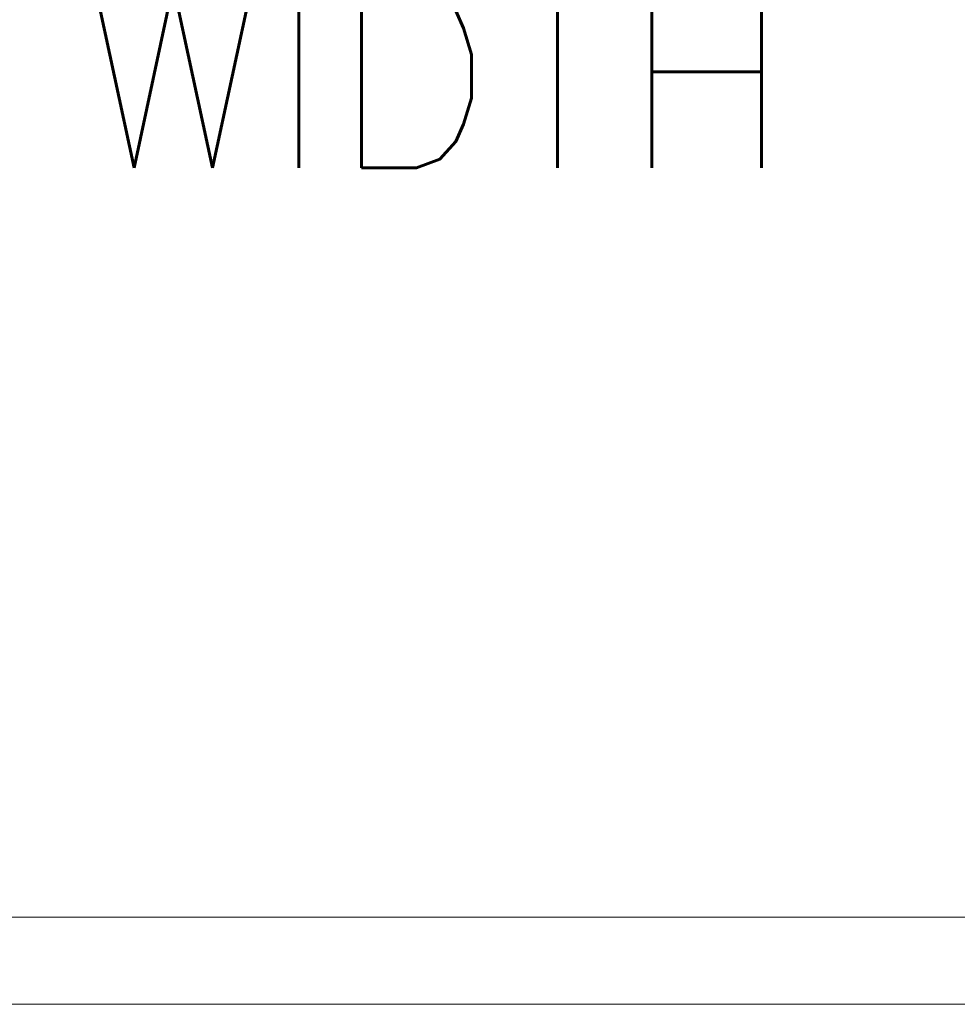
# Model space of a CAD drawing. Header units: inches. Extents: x 3 to 388, y 9 to 244.
# Tile 6 of 53: x 162 to 171, y 73 to 83. Entities that reach past the tile are written whole.
import ezdxf

# ---------------------------------------------------------------- set-up
doc = ezdxf.new("R2010")
doc.units = ezdxf.units.IN
doc.header["$LTSCALE"] = 23
doc.header["$MEASUREMENT"] = 0
doc.layers.add('Dimension (ANSI)', color=7, linetype='Continuous', lineweight=5)
doc.layers.add('Visible (ANSI)', color=7, linetype='Continuous', lineweight=5)
doc.styles.add('ROMANS', font='romans.shx')
doc.dimstyles.new('Default (ANSI)', dxfattribs={"dimscale": 23, "dimtxt": 0.08, "dimasz": 0.098425, "dimexe": 0.125, "dimexo": 0.0625, "dimgap": 0.031496, "dimtad": 0, "dimtih": 1, "dimtoh": 1, "dimrnd": 1e-08, "dimzin": 0, "dimdsep": 46, "dimtxsty": 'ROMANS', "dimcen": 0.09, "dimdle": 0.393701, "dimclrd": 256, "dimclre": 256, "dimclrt": 256, "dimadec": 0, "dimazin": 0, "dimtfac": 1.25, "dimtofl": 0, "dimtmove": 0, "dimatfit": 3, "dimfxl": 0, "dimtolj": 1, "dimtzin": 0, "dimlwd": -1, "dimlwe": -1, "dimarcsym": 0})

# ---------------------------------------------------------------- blocks, each defined once
blk = doc.blocks.new('*D35')
at = {"layer": 'Defpoints', "color": 0}
for p in [(179.2422, 83.8521), (144.8047, 73.7381), (179.2422, 73.7381)]:
    blk.add_point(p, dxfattribs=at)
at = {"layer": 'Dimension (ANSI)'}
for p, q in [((144.8047, 75.1756), (144.8047, 86.7271)), ((179.2422, 75.1756), (179.2422, 86.7271)), ((147.0685, 83.8521), (152.9753, 83.8521)), ((176.9785, 83.8521), (171.0717, 83.8521))]:
    blk.add_line(p, q, dxfattribs=at)
for points in [[(147.0685, 84.2294), (147.0685, 83.4748), (144.8047, 83.8521)], [(176.9785, 84.2294), (176.9785, 83.4748), (179.2422, 83.8521)]]:
    blk.add_solid(points, dxfattribs=at)
at = {"layer": 'Dimension (ANSI)', "insert": (162.0235, 83.8521), "char_height": 1.84, "attachment_point": 5, "style": 'ROMANS'}
blk.add_mtext('\\A1;34.44\\PDOOR WIDTH', dxfattribs=at)

msp = doc.modelspace()

# ---------------------------------------------------------------- linework, layer by layer
at = {"layer": 'Visible (ANSI)'}
for p, q in [((144.9297, 73.863), (179.1173, 73.863)), ((179.1375, 72.988), (144.9095, 72.988))]:
    msp.add_line(p, q, dxfattribs=at)

# ---------------------------------------------------------------- dimensions: what is measured, and where the dimension line sits
at = {"layer": 'Dimension (ANSI)'}
dim = msp.add_linear_dim(base=(179.2422, 83.8521), p1=(144.8047, 73.7381), p2=(179.2422, 73.7381), angle=180, text='<>\\PDOOR WIDTH', dimstyle='Default (ANSI)', override={"dimtih": 0, "dimtoh": 0, "dimdec": 2, "dimtp": 0, "dimtm": 0, "dimtdec": 2, "dimatfit": 1}, dxfattribs=at)
dim.commit()
dim.dimension.update_dxf_attribs({"geometry": '*D35', "text_midpoint": (162.0235, 83.8521), "dimtype": 160})

doc.saveas('drawing.dxf')
